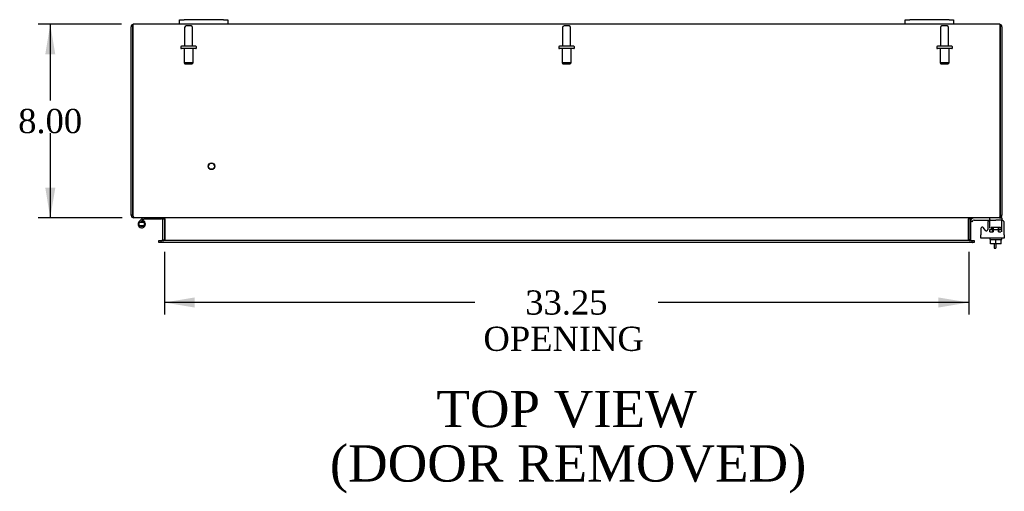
# Model space of a CAD drawing. Header units: inches. Extents: x 6 to 237, y 0 to 158.
# Tile 4 of 8: x 65 to 106, y 113 to 133. Entities that reach past the tile are written whole.
import ezdxf
from ezdxf.enums import TextEntityAlignment as Align

# ---------------------------------------------------------------- set-up
doc = ezdxf.new("R2010")
doc.units = ezdxf.units.IN
doc.header["$MEASUREMENT"] = 0
for name, color, linetype in [('COM40153-1', 7, 'CONTINUOUS'), ('COM42667', 7, 'CONTINUOUS'), ('COM42780', 7, 'CONTINUOUS'), ('COM70022', 7, 'CONTINUOUS'), ('DEFAULT', 7, 'CONTINUOUS'), ('FET07710', 7, 'CONTINUOUS'), ('HNG10620-32B', 7, 'CONTINUOUS'), ('HNG10620-32P', 7, 'CONTINUOUS'), ('SCC19011', 7, 'CONTINUOUS'), ('STD21878', 7, 'CONTINUOUS'), ('STD26094', 7, 'CONTINUOUS'), ('WAF25035', 7, 'CONTINUOUS')]:
    doc.layers.add(name, color=color, linetype=linetype)
doc.styles.add('SEACAD_TIMES_NEW_ROMAN', font='times.ttf')

# ---------------------------------------------------------------- blocks, each defined once
blk = doc.blocks.new('GDIMGGROUP18')
at = {"layer": 'DEFAULT', "linetype": 'Continuous'}
for points in [[(66.394, 131.489), (66.811, 131.489), (66.602, 132.739)], [(66.394, 125.989), (66.602, 124.739), (66.811, 125.989)]]:
    blk.add_hatch(color=136, dxfattribs=at).paths.add_polyline_path(points)
at = {"layer": 'DEFAULT', "color": 136, "linetype": 'Continuous'}
for p, q in [((69.553, 132.739), (66.102, 132.739)), ((66.602, 132.739), (66.602, 129.589)), ((66.602, 128.239), (66.602, 124.739)), ((69.579, 124.739), (66.102, 124.739))]:
    blk.add_line(p, q, dxfattribs=at)
at = {"layer": 'DEFAULT', "color": 136, "linetype": 'Continuous', "style": 'SEACAD_TIMES_NEW_ROMAN'}
blk.add_text('8.00', height=1, dxfattribs=at).set_placement((65.275, 129.239), align=Align.TOP_LEFT)
blk = doc.blocks.new('GDIMGGROUP19')
at = {"layer": 'DEFAULT', "linetype": 'Continuous'}
for points in [[(72.57, 121.032), (72.57, 121.449), (71.32, 121.241)], [(103.32, 121.032), (104.57, 121.241), (103.32, 121.449)]]:
    blk.add_hatch(color=136, dxfattribs=at).paths.add_polyline_path(points)
at = {"layer": 'DEFAULT', "color": 136, "linetype": 'Continuous'}
for p, q in [((71.32, 123.334), (71.32, 120.741)), ((104.57, 123.334), (104.57, 120.741)), ((84.159, 121.241), (71.32, 121.241)), ((104.57, 121.241), (91.731, 121.241))]:
    blk.add_line(p, q, dxfattribs=at)
at = {"layer": 'DEFAULT', "color": 136, "linetype": 'Continuous', "style": 'SEACAD_TIMES_NEW_ROMAN'}
for s, p in [('33.25', (86.239, 121.741)), ('OPENING ', (84.509, 120.241))]:
    blk.add_text(s, height=1, dxfattribs=at).set_placement(p, align=Align.TOP_LEFT)

msp = doc.modelspace()

# ---------------------------------------------------------------- linework, layer by layer
at = {"layer": 'COM40153-1', "color": 7}
for p, q in [((105.623, 123.668), (105.623, 123.489)), ((105.623, 123.489), (105.695, 123.489)), ((105.695, 123.668), (105.695, 123.489))]:
    msp.add_line(p, q, dxfattribs=at)
at = {"layer": 'COM42667', "color": 7}
for p, q in [((105.071, 124.292), (105.071, 124.037)), ((105.244, 124.227), (105.181, 124.325)), ((105.355, 124.519), (105.355, 124.26)), ((106.041, 124.037), (106.041, 124.519)), ((105.071, 123.894), (105.071, 124.037)), ((106.041, 123.894), (105.071, 123.894)), ((106.041, 124.037), (106.041, 123.894))]:
    msp.add_line(p, q, dxfattribs=at)
for centre, radius, start, end in [((105.48, 124.519), 0.125, 90, 180), ((105.916, 124.519), 0.125, 0, 90), ((105.131, 124.292), 0.06, 32.8455, 180), ((105.295, 124.26), 0.06, 212.8455, 0)]:
    msp.add_arc(centre, radius, start, end, dxfattribs=at)
at = {"layer": 'COM42780', "color": 7}
for p, q in [((104.642, 124.647), (104.693, 124.697)), ((104.642, 124.647), (104.709, 124.58)), ((104.709, 124.58), (104.76, 124.63)), ((104.794, 124.644), (105.692, 124.644)), ((104.827, 124.645), (104.827, 124.644)), ((104.827, 124.645), (104.887, 124.645)), ((104.887, 124.645), (104.887, 124.644)), ((104.887, 124.645), (104.915, 124.645)), ((104.915, 124.645), (104.915, 124.644)), ((104.915, 124.645), (105.077, 124.645)), ((105.028, 124.645), (105.028, 124.644)), ((105.077, 124.645), (105.077, 124.644)), ((105.442, 124.599), (105.442, 124.724)), ((105.942, 124.644), (105.692, 124.644)), ((105.837, 124.739), (105.942, 124.739)), ((105.942, 124.739), (105.942, 124.644)), ((105.942, 124.641), (105.942, 124.644)), ((105.942, 124.597), (105.942, 124.644)), ((105.942, 124.308), (105.942, 124.597)), ((105.442, 124.262), (105.942, 124.262)), ((105.442, 124.167), (105.442, 124.253)), ((105.442, 124.167), (105.585, 124.167)), ((105.497, 124.357), (105.887, 124.357)), ((105.497, 124.357), (105.497, 124.262)), ((105.567, 124.167), (105.567, 124.357)), ((105.585, 124.357), (105.585, 124.167)), ((105.798, 124.167), (105.798, 124.357)), ((105.798, 124.167), (105.9, 124.167)), ((105.817, 124.167), (105.817, 124.357)), ((105.887, 124.3), (105.887, 124.357)), ((105.887, 124.262), (105.887, 124.267)), ((105.942, 124.167), (105.942, 124.308))]:
    msp.add_line(p, q, dxfattribs=at)
for radius in [0.143, 0.048]:
    msp.add_arc((104.794, 124.596), radius, 90, 135, dxfattribs=at)
msp.add_ellipse((105.192, 123.639), major_axis=(0, 14.322), ratio=0.017455, start_param=-1.524085, end_param=-1.503851, dxfattribs=at)
msp.add_open_spline([(105.439, 124.636), (105.439, 124.638), (105.438, 124.639), (105.436, 124.643), (105.435, 124.644), (105.433, 124.644)], degree=3, knots=[0.6179659, 0.6179659, 0.6179659, 0.6179659, 0.75, 0.75, 1, 1, 1, 1], dxfattribs=at)
at = {"layer": 'COM70022', "color": 7}
for p, q in [((70.017, 132.631), (70.017, 132.733)), ((70.017, 132.733), (70.017, 132.631)), ((71.945, 132.739), (70.053, 132.739)), ((101.945, 132.739), (73.945, 132.739)), ((105.837, 132.739), (103.945, 132.739)), ((105.873, 132.631), (105.873, 132.733)), ((105.873, 132.733), (105.873, 132.631)), ((69.945, 124.847), (69.945, 132.631)), ((70.017, 132.631), (70.017, 124.847)), ((70.017, 124.847), (70.017, 132.631)), ((105.873, 124.847), (105.873, 132.631)), ((105.873, 132.631), (105.873, 124.847)), ((105.945, 132.631), (105.945, 124.847)), ((70.017, 124.847), (69.945, 124.847)), ((70.053, 124.763), (70.053, 124.739)), ((70.077, 124.739), (70.053, 124.739)), ((105.811, 124.739), (70.079, 124.739)), ((71.248, 124.703), (71.248, 123.834)), ((71.248, 124.703), (71.32, 124.703)), ((71.32, 124.703), (71.32, 123.834)), ((71.334, 124.703), (71.334, 123.834)), ((104.557, 123.834), (104.557, 124.703)), ((104.642, 124.703), (104.57, 124.703)), ((104.57, 124.703), (104.57, 123.834)), ((104.642, 124.703), (104.642, 123.834)), ((105.837, 124.739), (105.813, 124.739)), ((105.837, 124.763), (105.837, 124.739)), ((105.873, 124.847), (105.945, 124.847)), ((71.09, 123.726), (71.09, 123.798)), ((71.09, 123.798), (71.166, 123.798)), ((71.174, 123.798), (71.166, 123.798)), ((71.174, 123.798), (71.219, 123.798)), ((71.174, 123.798), (71.174, 123.726)), ((104.672, 123.798), (71.219, 123.798)), ((71.248, 123.834), (71.32, 123.834)), ((104.642, 123.834), (104.57, 123.834)), ((104.672, 123.798), (104.717, 123.798)), ((104.717, 123.798), (104.724, 123.798)), ((104.717, 123.726), (104.717, 123.798)), ((104.724, 123.798), (104.8, 123.798)), ((104.8, 123.798), (104.8, 123.726)), ((71.166, 123.726), (71.09, 123.726)), ((71.174, 123.726), (71.166, 123.726)), ((71.219, 123.726), (71.174, 123.726)), ((104.672, 123.726), (71.219, 123.726)), ((104.717, 123.726), (104.672, 123.726)), ((104.717, 123.726), (104.724, 123.726)), ((104.8, 123.726), (104.724, 123.726))]:
    msp.add_line(p, q, dxfattribs=at)
for centre, radius, start, end in [((70.053, 132.631), 0.108, 109.4712, 180), ((70.053, 132.631), 0.108, 90, 109.4712), ((105.837, 132.631), 0.108, 70.5288, 90), ((105.837, 132.631), 0.108, 0, 70.5288), ((70.053, 124.847), 0.108, 180, 270), ((70.053, 124.847), 0.036, 180, 218.7233), ((71.212, 124.703), 0.036, 0, 90), ((71.212, 124.703), 0.108, 0, 10.3965), ((104.678, 124.703), 0.108, 169.6031, 180), ((104.678, 124.703), 0.036, 90, 180), ((105.837, 124.847), 0.108, 270, 0), ((105.837, 124.847), 0.036, 321.2767, 0), ((71.212, 123.834), 0.036, 270, 0), ((71.212, 123.834), 0.108, 349.6015, 0), ((104.678, 123.834), 0.108, 180, 190.3994), ((104.678, 123.834), 0.036, 180, 270)]:
    msp.add_arc(centre, radius, start, end, dxfattribs=at)
for centre, start_param, end_param in [((70.053, 132.631), 3.141593, 3.48143), ((105.837, 132.631), 2.801756, 3.141593)]:
    msp.add_ellipse(centre, major_axis=(0, -0.108), ratio=0.997813, start_param=start_param, end_param=end_param, dxfattribs=at)
for points, knots in [([(70.079, 124.739), (70.074, 124.739), (70.069, 124.742), (70.058, 124.753), (70.053, 124.761), (70.043, 124.781), (70.038, 124.793), (70.028, 124.819), (70.022, 124.833), (70.017, 124.847)], [0, 0, 0, 0, 0.25, 0.25, 0.5, 0.5, 0.75, 0.75, 1, 1, 1, 1]), ([(71.334, 124.703), (71.334, 124.705), (71.333, 124.707), (71.332, 124.71), (71.33, 124.712), (71.326, 124.717), (71.323, 124.719), (71.315, 124.724), (71.31, 124.726), (71.301, 124.729), (71.296, 124.731), (71.282, 124.735), (71.271, 124.736), (71.251, 124.738), (71.241, 124.739), (71.23, 124.739)], [0, 0, 0, 0, 0.0625, 0.0625, 0.125, 0.125, 0.25, 0.25, 0.375, 0.375, 0.5, 0.5, 0.75, 0.75, 1, 1, 1, 1]), ([(104.66, 124.739), (104.65, 124.739), (104.639, 124.738), (104.619, 124.736), (104.609, 124.735), (104.594, 124.731), (104.589, 124.729), (104.58, 124.726), (104.576, 124.724), (104.568, 124.719), (104.564, 124.717), (104.56, 124.712), (104.559, 124.71), (104.557, 124.707), (104.557, 124.705), (104.557, 124.703)], [0, 0, 0, 0, 0.25, 0.25, 0.5, 0.5, 0.625, 0.625, 0.75, 0.75, 0.875, 0.875, 0.9375, 0.9375, 1, 1, 1, 1]), ([(105.873, 124.847), (105.868, 124.833), (105.863, 124.819), (105.853, 124.793), (105.847, 124.781), (105.837, 124.761), (105.832, 124.753), (105.822, 124.742), (105.817, 124.739), (105.811, 124.739)], [0, 0, 0, 0, 0.25, 0.25, 0.5, 0.5, 0.75, 0.75, 1, 1, 1, 1]), ([(71.23, 123.798), (71.241, 123.798), (71.251, 123.799), (71.271, 123.801), (71.282, 123.802), (71.296, 123.806), (71.301, 123.808), (71.31, 123.811), (71.315, 123.813), (71.323, 123.818), (71.326, 123.82), (71.33, 123.825), (71.332, 123.827), (71.333, 123.83), (71.333, 123.832), (71.334, 123.834)], [0, 0, 0, 0, 0.25, 0.25, 0.5, 0.5, 0.625, 0.625, 0.75, 0.75, 0.875, 0.875, 0.9375, 0.9375, 1, 1, 1, 1]), ([(104.557, 123.834), (104.557, 123.832), (104.557, 123.83), (104.559, 123.827), (104.56, 123.825), (104.564, 123.82), (104.568, 123.818), (104.576, 123.813), (104.58, 123.811), (104.589, 123.808), (104.594, 123.806), (104.609, 123.802), (104.619, 123.801), (104.639, 123.799), (104.65, 123.798), (104.66, 123.798)], [0, 0, 0, 0, 0.0625, 0.0625, 0.125, 0.125, 0.25, 0.25, 0.375, 0.375, 0.5, 0.5, 0.75, 0.75, 1, 1, 1, 1])]:
    msp.add_open_spline(points, degree=3, knots=knots, dxfattribs=at)
at = {"layer": 'FET07710', "color": 7}
for p, q in [((71.945, 132.926), (72.133, 132.926)), ((71.945, 132.739), (71.945, 132.926)), ((72.133, 132.739), (71.945, 132.739)), ((73.758, 132.926), (72.133, 132.926)), ((73.758, 132.739), (72.133, 132.739)), ((73.758, 132.926), (73.945, 132.926)), ((73.945, 132.739), (73.758, 132.739)), ((73.945, 132.926), (73.945, 132.739)), ((101.945, 132.926), (102.133, 132.926)), ((101.945, 132.739), (101.945, 132.926)), ((102.133, 132.739), (101.945, 132.739)), ((103.758, 132.926), (102.133, 132.926)), ((103.758, 132.739), (102.133, 132.739)), ((103.758, 132.926), (103.945, 132.926)), ((103.945, 132.739), (103.758, 132.739)), ((103.945, 132.926), (103.945, 132.739))]:
    msp.add_line(p, q, dxfattribs=at)
at = {"layer": 'HNG10620-32B', "color": 7}
for p, q in [((70.384, 124.695), (70.275, 124.586)), ((70.427, 124.653), (70.341, 124.567)), ((70.402, 124.713), (70.384, 124.695)), ((70.384, 124.695), (70.427, 124.653)), ((70.43, 124.625), (70.412, 124.567)), ((70.444, 124.671), (70.427, 124.653)), ((71.2, 124.679), (70.465, 124.679)), ((71.2, 124.739), (71.2, 124.679))]:
    msp.add_line(p, q, dxfattribs=at)
for centre, radius, start, end in [((70.384, 124.478), 0.154, 135, 72.8181), ((70.465, 124.65), 0.089, 90, 135), ((70.465, 124.65), 0.029, 90, 135)]:
    msp.add_arc(centre, radius, start, end, dxfattribs=at)
at = {"layer": 'HNG10620-32P', "color": 7}
for p, q in [((70.269, 124.543), (70.269, 124.413)), ((70.499, 124.543), (70.269, 124.543)), ((70.499, 124.413), (70.269, 124.413)), ((70.499, 124.413), (70.499, 124.543))]:
    msp.add_line(p, q, dxfattribs=at)
for centre, start, end in [((70.389, 124.309), 90.9722, 117.1004), ((70.38, 124.309), 62.9012, 89.0261), ((70.389, 124.646), 242.9006, 269.0262), ((70.38, 124.646), 270.9722, 297.1006)]:
    msp.add_arc(centre, 0.262, start, end, dxfattribs=at)
at = {"layer": 'SCC19011', "color": 7}
for p, q in [((105.477, 123.668), (105.477, 123.849)), ((105.692, 123.668), (105.692, 123.849)), ((105.907, 123.668), (105.907, 123.849)), ((105.692, 123.668), (105.477, 123.668)), ((105.907, 123.668), (105.692, 123.668))]:
    msp.add_line(p, q, dxfattribs=at)
at = {"layer": 'STD21878', "color": 7}
for radius in [0.141, 0.125]:
    msp.add_circle((73.267, 126.871), radius, dxfattribs=at)
at = {"layer": 'STD26094', "color": 7}
for p, q in [((72.155, 132.607), (72.155, 131.83)), ((72.425, 132.667), (72.215, 132.667)), ((72.485, 131.83), (72.485, 132.607)), ((87.78, 132.607), (87.78, 131.83)), ((88.05, 132.667), (87.84, 132.667)), ((88.11, 131.83), (88.11, 132.607)), ((103.405, 132.607), (103.405, 131.83)), ((103.675, 132.667), (103.465, 132.667)), ((103.735, 131.83), (103.735, 132.607)), ((71.995, 131.8), (71.995, 131.76)), ((72.615, 131.83), (72.025, 131.83)), ((72.615, 131.73), (72.025, 131.73)), ((72.133, 131.73), (72.133, 131.143)), ((72.508, 131.143), (72.508, 131.73)), ((72.645, 131.76), (72.645, 131.8)), ((87.62, 131.8), (87.62, 131.76)), ((88.24, 131.83), (87.65, 131.83)), ((88.24, 131.73), (87.65, 131.73)), ((87.758, 131.73), (87.758, 131.143)), ((88.133, 131.143), (88.133, 131.73)), ((88.27, 131.76), (88.27, 131.8)), ((103.245, 131.8), (103.245, 131.76)), ((103.865, 131.83), (103.275, 131.83)), ((103.865, 131.73), (103.275, 131.73)), ((103.383, 131.73), (103.383, 131.143)), ((103.758, 131.143), (103.758, 131.73)), ((103.895, 131.76), (103.895, 131.8)), ((72.508, 131.143), (72.133, 131.143)), ((72.133, 131.143), (72.17, 131.105)), ((72.17, 131.105), (72.47, 131.105)), ((72.47, 131.105), (72.508, 131.143)), ((88.133, 131.143), (87.758, 131.143)), ((87.758, 131.143), (87.795, 131.105)), ((87.795, 131.105), (88.095, 131.105)), ((88.095, 131.105), (88.133, 131.143)), ((103.758, 131.143), (103.383, 131.143)), ((103.383, 131.143), (103.42, 131.105)), ((103.42, 131.105), (103.72, 131.105)), ((103.72, 131.105), (103.758, 131.143))]:
    msp.add_line(p, q, dxfattribs=at)
for centre, radius, start, end in [((72.215, 132.607), 0.06, 90, 180), ((72.425, 132.607), 0.06, 0, 90), ((87.84, 132.607), 0.06, 90, 180), ((88.05, 132.607), 0.06, 0, 90), ((103.465, 132.607), 0.06, 90, 180), ((103.675, 132.607), 0.06, 0, 90), ((72.025, 131.8), 0.03, 90, 180), ((72.025, 131.76), 0.03, 180, 270), ((72.615, 131.8), 0.03, 0, 90), ((72.615, 131.76), 0.03, 270, 0), ((87.65, 131.8), 0.03, 90, 180), ((87.65, 131.76), 0.03, 180, 270), ((88.24, 131.8), 0.03, 0, 90), ((88.24, 131.76), 0.03, 270, 0), ((103.275, 131.8), 0.03, 90, 180), ((103.275, 131.76), 0.03, 180, 270), ((103.865, 131.8), 0.03, 0, 90), ((103.865, 131.76), 0.03, 270, 0)]:
    msp.add_arc(centre, radius, start, end, dxfattribs=at)
at = {"layer": 'WAF25035', "color": 7}
for p, q in [((105.442, 123.894), (105.442, 123.849)), ((105.442, 123.849), (105.942, 123.849)), ((105.942, 123.849), (105.942, 123.894))]:
    msp.add_line(p, q, dxfattribs=at)

# ---------------------------------------------------------------- block references
at = {"layer": 'DEFAULT', "color": 7}
for name in ['GDIMGGROUP18', 'GDIMGGROUP19']:
    msp.add_blockref(name, (0, 0), dxfattribs=at)

# ---------------------------------------------------------------- texts
at = {"layer": 'DEFAULT', "color": 7, "style": 'SEACAD_TIMES_NEW_ROMAN'}
for s, p in [('TOP VIEW', (82.567, 117.59)), ('(DOOR REMOVED)', (78.16, 115.34))]:
    msp.add_text(s, height=1.5, dxfattribs=at).set_placement(p, align=Align.TOP_LEFT)

doc.saveas('drawing.dxf')
